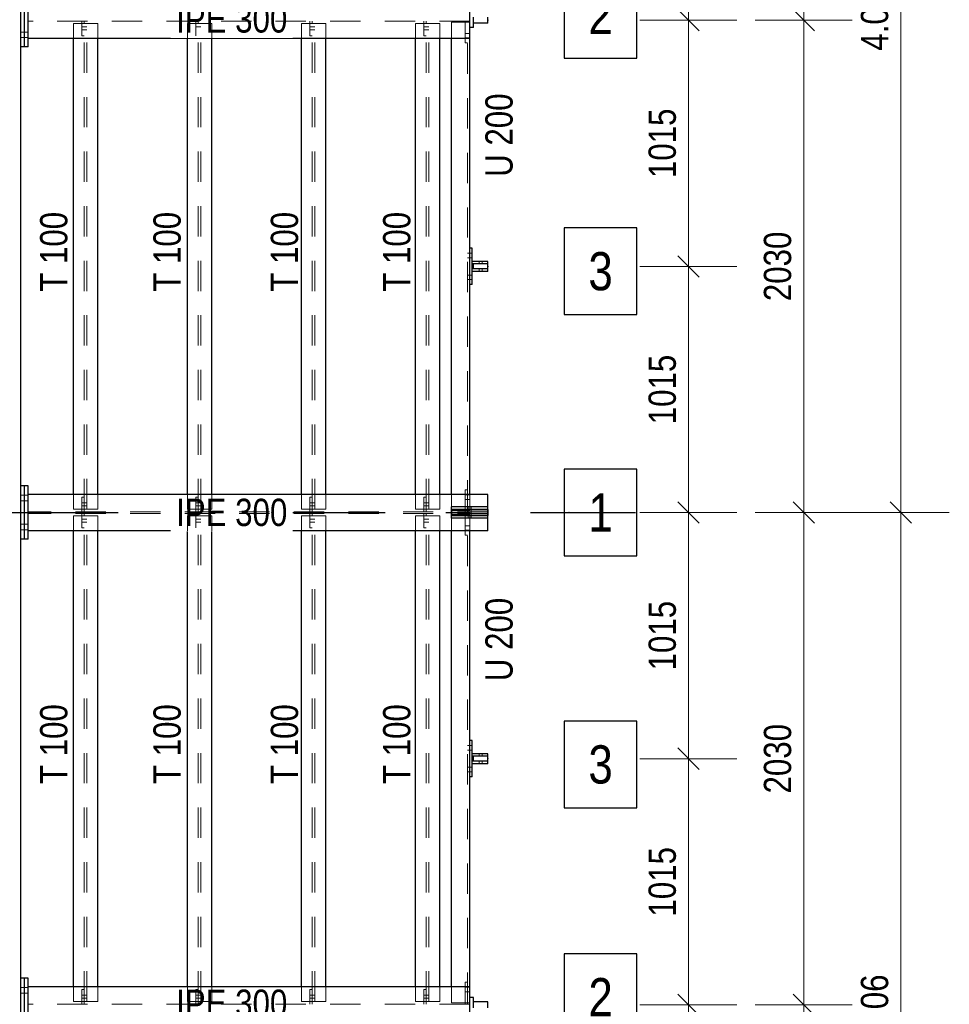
# Model space of a CAD drawing. Header units: millimetres. Extents: x -39 to 84, y 0 to 66.
# Tile 12 of 92: x -16.45 to -12.62, y 24.55 to 28.61. Entities that reach past the tile are written whole.
import ezdxf

# ---------------------------------------------------------------- set-up
doc = ezdxf.new("R2010")
doc.units = ezdxf.units.MM
doc.linetypes.add('DASHDOTX2', pattern=[2, 1, -0.5, 0, -0.5])
doc.linetypes.add('HIDDEN', pattern=[0.375, 0.25, -0.125])
for name, color, linetype, lineweight in [('2D-NovaObj-A_Wanddurchbruch', 7, 'Continuous', 20), ('Achsen', 7, 'Continuous', 20), ('Schraffuren', 7, 'Continuous', 20)]:
    doc.layers.add(name, color=color, linetype=linetype, lineweight=lineweight)
doc.styles.add('Arial Narrow', font='ARIALN.TTF')
doc.dimstyles.new('Arch_Strakon_dimstyle', dxfattribs={"dimtxt": 15.75, "dimasz": 1, "dimexe": 1.25, "dimexo": 0.0625, "dimgap": 1, "dimtad": 0, "dimdec": 5, "dimzin": 12, "dimdsep": 46, "dimtxsty": 'Arial Narrow', "dimblk": 'Arrowhead_Tick', "dimsah": 1, "dimcen": 0, "dimse1": 1, "dimse2": 1, "dimclrd": 6, "dimclrt": 2, "dimazin": 0, "dimtfac": 1, "dimtdec": 4, "dimtmove": 0, "dimatfit": 3, "dimldrblk": 'NONE', "dimfxl": 1, "dimtvp": 1, "dimtolj": 1, "dimtzin": 0, "dimlwd": 13, "dimarcsym": 2})

# ---------------------------------------------------------------- blocks, each defined once
blk = doc.blocks.new('Arrowhead_Tick')
at = {"color": 0, "linetype": 'Continuous', "lineweight": -2}
for p, q in [((0, 20), (0, -10)), ((-1, 0), (0, 0)), ((10, 0), (0, 0))]:
    blk.add_line(p, q, dxfattribs=at)
at = {"color": 2, "linetype": 'Continuous', "lineweight": 35}
blk.add_line((4.42, 4.42), (-4.42, -4.42), dxfattribs=at)
blk = doc.blocks.new('*D55')
at = {"layer": '2D-NovaObj-A_Wanddurchbruch', "color": 6, "linetype": 'Continuous', "lineweight": 13}
blk.add_line((-12.8203, 22.5259), (-12.8203, 26.5659), dxfattribs=at)
at = {"layer": 'Defpoints', "color": 0}
for p in [(-14.1874, 26.5759), (-12.8203, 26.5759), (-14.1874, 22.5159)]:
    blk.add_point(p, dxfattribs=at)
at = {"layer": '2D-NovaObj-A_Wanddurchbruch', "color": 6, "lineweight": 13, "xscale": 0.01, "yscale": 0.01, "zscale": 0.01}
for p, rotation in [((-12.8203, 26.5759), 90), ((-12.8203, 22.5159), 270)]:
    blk.add_blockref('Arrowhead_Tick', p, dxfattribs=dict(at, rotation=rotation))
at = {"layer": '2D-NovaObj-A_Wanddurchbruch', "color": 3, "lineweight": 35, "insert": (-12.9278, 24.5459), "char_height": 0.1125, "attachment_point": 5, "rotation": 90, "style": 'Arial Narrow'}
blk.add_mtext('\\A1;4.06', dxfattribs=at)
blk = doc.blocks.new('_None')
blk = doc.blocks.new('*D56')
at = {"layer": '2D-NovaObj-A_Wanddurchbruch', "color": 6, "linetype": 'Continuous', "lineweight": 13}
blk.add_line((-12.8203, 26.5859), (-12.8203, 30.6259), dxfattribs=at)
at = {"layer": 'Defpoints', "color": 0}
for p in [(-14.1874, 30.6359), (-12.8203, 30.6359), (-14.1874, 26.5759)]:
    blk.add_point(p, dxfattribs=at)
at = {"layer": '2D-NovaObj-A_Wanddurchbruch', "color": 6, "lineweight": 13, "xscale": 0.01, "yscale": 0.01, "zscale": 0.01}
for p, rotation in [((-12.8203, 30.6359), 90), ((-12.8203, 26.5759), 270)]:
    blk.add_blockref('Arrowhead_Tick', p, dxfattribs=dict(at, rotation=rotation))
at = {"layer": '2D-NovaObj-A_Wanddurchbruch', "color": 3, "lineweight": 35, "insert": (-12.9278, 28.6059), "char_height": 0.1125, "attachment_point": 5, "rotation": 90, "style": 'Arial Narrow'}
blk.add_mtext('\\A1;4.06', dxfattribs=at)
blk = doc.blocks.new('*D64')
at = {"layer": '2D-NovaObj-A_Wanddurchbruch', "color": 6, "linetype": 'Continuous', "lineweight": 13}
blk.add_line((-13.2203, 22.5259), (-13.2203, 24.5359), dxfattribs=at)
at = {"layer": 'Defpoints', "color": 0}
for p in [(-14.5974, 24.5459), (-13.2203, 24.5459), (-14.5224, 22.5159)]:
    blk.add_point(p, dxfattribs=at)
at = {"layer": '2D-NovaObj-A_Wanddurchbruch', "color": 6, "lineweight": 13, "xscale": 0.01, "yscale": 0.01, "zscale": 0.01}
for p, rotation in [((-13.2203, 24.5459), 90), ((-13.2203, 22.5159), 270)]:
    blk.add_blockref('Arrowhead_Tick', p, dxfattribs=dict(at, rotation=rotation))
at = {"layer": '2D-NovaObj-A_Wanddurchbruch', "color": 3, "lineweight": 35, "insert": (-13.3278, 23.5309), "char_height": 0.1125, "attachment_point": 5, "rotation": 90, "style": 'Arial Narrow'}
blk.add_mtext('\\A1;2030', dxfattribs=at)
blk = doc.blocks.new('*D65')
at = {"layer": '2D-NovaObj-A_Wanddurchbruch', "color": 6, "linetype": 'Continuous', "lineweight": 13}
blk.add_line((-13.2203, 24.5559), (-13.2203, 26.5659), dxfattribs=at)
at = {"layer": 'Defpoints', "color": 0}
for p in [(-14.5224, 26.5759), (-13.2203, 26.5759), (-14.5974, 24.5459)]:
    blk.add_point(p, dxfattribs=at)
at = {"layer": '2D-NovaObj-A_Wanddurchbruch', "color": 6, "lineweight": 13, "xscale": 0.01, "yscale": 0.01, "zscale": 0.01}
for p, rotation in [((-13.2203, 26.5759), 90), ((-13.2203, 24.5459), 270)]:
    blk.add_blockref('Arrowhead_Tick', p, dxfattribs=dict(at, rotation=rotation))
at = {"layer": '2D-NovaObj-A_Wanddurchbruch', "color": 3, "lineweight": 35, "insert": (-13.3278, 25.5609), "char_height": 0.1125, "attachment_point": 5, "rotation": 90, "style": 'Arial Narrow'}
blk.add_mtext('\\A1;2030', dxfattribs=at)
blk = doc.blocks.new('*D66')
at = {"layer": '2D-NovaObj-A_Wanddurchbruch', "color": 6, "linetype": 'Continuous', "lineweight": 13}
blk.add_line((-13.2203, 26.5859), (-13.2203, 28.5959), dxfattribs=at)
at = {"layer": 'Defpoints', "color": 0}
for p in [(-14.5974, 28.6059), (-13.2203, 28.6059), (-14.5224, 26.5759)]:
    blk.add_point(p, dxfattribs=at)
at = {"layer": '2D-NovaObj-A_Wanddurchbruch', "color": 6, "lineweight": 13, "xscale": 0.01, "yscale": 0.01, "zscale": 0.01}
for p, rotation in [((-13.2203, 28.6059), 90), ((-13.2203, 26.5759), 270)]:
    blk.add_blockref('Arrowhead_Tick', p, dxfattribs=dict(at, rotation=rotation))
at = {"layer": '2D-NovaObj-A_Wanddurchbruch', "color": 3, "lineweight": 35, "insert": (-13.3278, 27.5909), "char_height": 0.1125, "attachment_point": 5, "rotation": 90, "style": 'Arial Narrow'}
blk.add_mtext('\\A1;2030', dxfattribs=at)
blk = doc.blocks.new('*D67')
at = {"layer": '2D-NovaObj-A_Wanddurchbruch', "color": 6, "linetype": 'Continuous', "lineweight": 13}
blk.add_line((-13.2203, 28.6159), (-13.2203, 30.6259), dxfattribs=at)
at = {"layer": 'Defpoints', "color": 0}
for p in [(-14.5224, 30.6359), (-13.2203, 30.6359), (-14.5974, 28.6059)]:
    blk.add_point(p, dxfattribs=at)
at = {"layer": '2D-NovaObj-A_Wanddurchbruch', "color": 6, "lineweight": 13, "xscale": 0.01, "yscale": 0.01, "zscale": 0.01}
for p, rotation in [((-13.2203, 30.6359), 90), ((-13.2203, 28.6059), 270)]:
    blk.add_blockref('Arrowhead_Tick', p, dxfattribs=dict(at, rotation=rotation))
at = {"layer": '2D-NovaObj-A_Wanddurchbruch', "color": 3, "lineweight": 35, "insert": (-13.3278, 29.6209), "char_height": 0.1125, "attachment_point": 5, "rotation": 90, "style": 'Arial Narrow'}
blk.add_mtext('\\A1;2030', dxfattribs=at)
blk = doc.blocks.new('*D103')
at = {"layer": '2D-NovaObj-A_Wanddurchbruch', "color": 6, "linetype": 'Continuous', "lineweight": 13}
blk.add_line((-13.6957, 23.5409), (-13.6957, 24.5359), dxfattribs=at)
at = {"layer": 'Defpoints', "color": 0}
for p in [(-14.5224, 24.5459), (-13.6957, 24.5459), (-14.5224, 23.5309)]:
    blk.add_point(p, dxfattribs=at)
at = {"layer": '2D-NovaObj-A_Wanddurchbruch', "color": 6, "lineweight": 13, "xscale": 0.01, "yscale": 0.01, "zscale": 0.01}
for p, rotation in [((-13.6957, 24.5459), 90), ((-13.6957, 23.5309), 270)]:
    blk.add_blockref('Arrowhead_Tick', p, dxfattribs=dict(at, rotation=rotation))
at = {"layer": '2D-NovaObj-A_Wanddurchbruch', "color": 3, "lineweight": 35, "insert": (-13.8031, 24.0384), "char_height": 0.1125, "attachment_point": 5, "rotation": 90, "style": 'Arial Narrow'}
blk.add_mtext('\\A1;1015', dxfattribs=at)
blk = doc.blocks.new('*D104')
at = {"layer": '2D-NovaObj-A_Wanddurchbruch', "color": 6, "linetype": 'Continuous', "lineweight": 13}
blk.add_line((-13.6957, 24.5559), (-13.6957, 25.5509), dxfattribs=at)
at = {"layer": 'Defpoints', "color": 0}
for p in [(-14.5224, 25.5609), (-13.6957, 25.5609), (-14.5224, 24.5459)]:
    blk.add_point(p, dxfattribs=at)
at = {"layer": '2D-NovaObj-A_Wanddurchbruch', "color": 6, "lineweight": 13, "xscale": 0.01, "yscale": 0.01, "zscale": 0.01}
for p, rotation in [((-13.6957, 25.5609), 90), ((-13.6957, 24.5459), 270)]:
    blk.add_blockref('Arrowhead_Tick', p, dxfattribs=dict(at, rotation=rotation))
at = {"layer": '2D-NovaObj-A_Wanddurchbruch', "color": 3, "lineweight": 35, "insert": (-13.8031, 25.0534), "char_height": 0.1125, "attachment_point": 5, "rotation": 90, "style": 'Arial Narrow'}
blk.add_mtext('\\A1;1015', dxfattribs=at)
blk = doc.blocks.new('*D105')
at = {"layer": '2D-NovaObj-A_Wanddurchbruch', "color": 6, "linetype": 'Continuous', "lineweight": 13}
blk.add_line((-13.6957, 25.5709), (-13.6957, 26.5659), dxfattribs=at)
at = {"layer": 'Defpoints', "color": 0}
for p in [(-14.1874, 26.5759), (-13.6957, 26.5759), (-14.5224, 25.5609)]:
    blk.add_point(p, dxfattribs=at)
at = {"layer": '2D-NovaObj-A_Wanddurchbruch', "color": 6, "lineweight": 13, "xscale": 0.01, "yscale": 0.01, "zscale": 0.01}
for p, rotation in [((-13.6957, 26.5759), 90), ((-13.6957, 25.5609), 270)]:
    blk.add_blockref('Arrowhead_Tick', p, dxfattribs=dict(at, rotation=rotation))
at = {"layer": '2D-NovaObj-A_Wanddurchbruch', "color": 3, "lineweight": 35, "insert": (-13.8031, 26.0684), "char_height": 0.1125, "attachment_point": 5, "rotation": 90, "style": 'Arial Narrow'}
blk.add_mtext('\\A1;1015', dxfattribs=at)
blk = doc.blocks.new('*D106')
at = {"layer": '2D-NovaObj-A_Wanddurchbruch', "color": 6, "linetype": 'Continuous', "lineweight": 13}
blk.add_line((-13.6957, 26.5859), (-13.6957, 27.5809), dxfattribs=at)
at = {"layer": 'Defpoints', "color": 0}
for p in [(-14.5224, 27.5909), (-13.6957, 27.5909), (-14.1874, 26.5759)]:
    blk.add_point(p, dxfattribs=at)
at = {"layer": '2D-NovaObj-A_Wanddurchbruch', "color": 6, "lineweight": 13, "xscale": 0.01, "yscale": 0.01, "zscale": 0.01}
for p, rotation in [((-13.6957, 27.5909), 90), ((-13.6957, 26.5759), 270)]:
    blk.add_blockref('Arrowhead_Tick', p, dxfattribs=dict(at, rotation=rotation))
at = {"layer": '2D-NovaObj-A_Wanddurchbruch', "color": 3, "lineweight": 35, "insert": (-13.8031, 27.0834), "char_height": 0.1125, "attachment_point": 5, "rotation": 90, "style": 'Arial Narrow'}
blk.add_mtext('\\A1;1015', dxfattribs=at)
blk = doc.blocks.new('*D107')
at = {"layer": '2D-NovaObj-A_Wanddurchbruch', "color": 6, "linetype": 'Continuous', "lineweight": 13}
blk.add_line((-13.6957, 27.6009), (-13.6957, 28.5959), dxfattribs=at)
at = {"layer": 'Defpoints', "color": 0}
for p in [(-14.5224, 28.6059), (-13.6957, 28.6059), (-14.5224, 27.5909)]:
    blk.add_point(p, dxfattribs=at)
at = {"layer": '2D-NovaObj-A_Wanddurchbruch', "color": 6, "lineweight": 13, "xscale": 0.01, "yscale": 0.01, "zscale": 0.01}
for p, rotation in [((-13.6957, 28.6059), 90), ((-13.6957, 27.5909), 270)]:
    blk.add_blockref('Arrowhead_Tick', p, dxfattribs=dict(at, rotation=rotation))
at = {"layer": '2D-NovaObj-A_Wanddurchbruch', "color": 3, "lineweight": 35, "insert": (-13.8031, 28.0984), "char_height": 0.1125, "attachment_point": 5, "rotation": 90, "style": 'Arial Narrow'}
blk.add_mtext('\\A1;1015', dxfattribs=at)
blk = doc.blocks.new('*D108')
at = {"layer": '2D-NovaObj-A_Wanddurchbruch', "color": 6, "linetype": 'Continuous', "lineweight": 13}
blk.add_line((-13.6957, 28.6159), (-13.6957, 29.6109), dxfattribs=at)
at = {"layer": 'Defpoints', "color": 0}
for p in [(-14.5224, 29.6209), (-13.6957, 29.6209), (-14.5224, 28.6059)]:
    blk.add_point(p, dxfattribs=at)
at = {"layer": '2D-NovaObj-A_Wanddurchbruch', "color": 6, "lineweight": 13, "xscale": 0.01, "yscale": 0.01, "zscale": 0.01}
for p, rotation in [((-13.6957, 29.6209), 90), ((-13.6957, 28.6059), 270)]:
    blk.add_blockref('Arrowhead_Tick', p, dxfattribs=dict(at, rotation=rotation))
at = {"layer": '2D-NovaObj-A_Wanddurchbruch', "color": 3, "lineweight": 35, "insert": (-13.8031, 29.1134), "char_height": 0.1125, "attachment_point": 5, "rotation": 90, "style": 'Arial Narrow'}
blk.add_mtext('\\A1;1015', dxfattribs=at)

msp = doc.modelspace()

# ---------------------------------------------------------------- hatches: boundary and pattern name
at = {"layer": 'Schraffuren', "lineweight": 13, "true_color": 0x91ffff}
msp.add_hatch(color=131, dxfattribs=at).paths.add_polyline_path([(-14.5223713, 26.5633999), (-14.5223713, 26.5883999), (-14.6723713, 26.5883999), (-14.6723713, 26.5633999)])

# ---------------------------------------------------------------- linework, layer by layer
at = {"color": 3, "linetype": 'Continuous', "lineweight": 25}
for p, q in [((-16.4473713, 28.4958999), (-16.4473713, 28.7158999)), ((-16.4323713, 28.4958999), (-16.4323713, 28.7158999)), ((-16.4173713, 28.5308999), (-16.4173713, 28.6808999)), ((-14.5873713, 27.6013999), (-14.5873713, 27.6113999)), ((-14.5873713, 27.5703999), (-14.5873713, 27.5803999)), ((-16.4473713, 26.4658999), (-16.4473713, 26.6858999)), ((-16.4323713, 26.4658999), (-16.4323713, 26.6858999)), ((-16.4173713, 26.5008999), (-16.4173713, 26.6508999)), ((-14.5873713, 25.5713999), (-14.5873713, 25.5813999)), ((-14.5873713, 25.5403999), (-14.5873713, 25.5503999)), ((-16.4473713, 24.4358999), (-16.4473713, 24.6558999)), ((-16.4323713, 24.4358999), (-16.4323713, 24.6558999)), ((-16.4173713, 24.4708999), (-16.4173713, 24.6208999))]:
    msp.add_line(p, q, dxfattribs=at)
at = {"color": 6, "linetype": 'HIDDEN', "lineweight": 13, "ltscale": 0.5}
for p, q in [((-16.2310649, 28.5308999), (-16.2310649, 28.5923499)), ((-16.1310649, 28.5923499), (-16.2310649, 28.5923499)), ((-16.1965649, 28.5423499), (-16.1965649, 28.6023499)), ((-16.1865649, 28.5923499), (-16.1865649, 28.6023499)), ((-16.1865649, 26.5894499), (-16.1865649, 28.5923499)), ((-16.1755649, 26.5894499), (-16.1755649, 28.5923499)), ((-16.1310649, 28.5308999), (-16.1310649, 28.5923499)), ((-15.2565649, 28.5423499), (-15.2565649, 28.6023499)), ((-15.2465649, 28.5923499), (-15.2465649, 28.6023499)), ((-15.2465649, 26.5894499), (-15.2465649, 28.5923499)), ((-15.2355649, 26.5894499), (-15.2355649, 28.5923499)), ((-15.1910649, 28.5308999), (-15.1910649, 28.5923499)), ((-14.8210649, 28.5308999), (-14.8210649, 28.5923499)), ((-14.7210649, 28.5923499), (-14.8210649, 28.5923499)), ((-14.7865649, 28.5423499), (-14.7865649, 28.6023499)), ((-14.7765649, 28.5923499), (-14.7765649, 28.6023499)), ((-14.7765649, 26.5894499), (-14.7765649, 28.5923499)), ((-14.7655649, 26.5894499), (-14.7655649, 28.5923499)), ((-14.7210649, 28.5308999), (-14.7210649, 28.5923499)), ((-14.6723713, 28.5308999), (-14.6723713, 28.5973499)), ((-14.5973713, 28.5973499), (-14.6723713, 28.5973499)), ((-14.6158713, 28.5123499), (-14.6158713, 28.6023499)), ((-14.6058713, 28.5973499), (-14.6058713, 28.6023499)), ((-14.6058713, 26.5844499), (-14.6058713, 28.5973499)), ((-16.4323713, 28.5573999), (-16.4473713, 28.5573999)), ((-16.4173713, 28.5573999), (-16.4323713, 28.5573999)), ((-16.1865649, 28.5783434), (-16.1965649, 28.5783433)), ((-16.1865649, 28.5658435), (-16.1965649, 28.5658435)), ((-16.1865649, 28.5423499), (-16.1965649, 28.5423499)), ((-16.1755649, 28.5783434), (-16.1865649, 28.5783434)), ((-16.1755649, 28.5658434), (-16.1865649, 28.5658435)), ((-15.7165649, 28.5658413), (-15.7265649, 28.5658413)), ((-15.7165649, 28.5423499), (-15.7265649, 28.5423499)), ((-15.7055649, 28.5658412), (-15.7165649, 28.5658413)), ((-15.2465649, 28.5783478), (-15.2565649, 28.5783477)), ((-15.2465649, 28.5658391), (-15.2565649, 28.5658391)), ((-15.2465649, 28.5423499), (-15.2565649, 28.5423499)), ((-15.2355649, 28.5783478), (-15.2465649, 28.5783478)), ((-15.2355649, 28.565839), (-15.2465649, 28.5658391)), ((-14.7765649, 28.57835), (-14.7865649, 28.5783499)), ((-14.7765649, 28.5658369), (-14.7865649, 28.5658369)), ((-14.7765649, 28.5423499), (-14.7865649, 28.5423499)), ((-14.7655649, 28.57835), (-14.7765649, 28.57835)), ((-14.7655649, 28.5658368), (-14.7765649, 28.5658369)), ((-14.6058713, 28.5518499), (-14.6158713, 28.5518499)), ((-14.5973713, 28.5518499), (-14.6058713, 28.5518499)), ((-16.4323713, 28.5343999), (-16.4473713, 28.5343999)), ((-16.4173713, 28.5343999), (-16.4323713, 28.5343999)), ((-14.6058713, 28.5328499), (-14.6158713, 28.5328499)), ((-14.6058713, 28.5123499), (-14.6158713, 28.5123499)), ((-14.5973713, 28.5328499), (-14.6058713, 28.5328499)), ((-14.5973713, 27.6453999), (-14.6058713, 27.6453999)), ((-14.5973713, 27.6263999), (-14.6058713, 27.6263999)), ((-14.5873713, 27.6453999), (-14.5973713, 27.6453999)), ((-14.5873713, 27.6263999), (-14.5973713, 27.6263999)), ((-14.5588913, 27.6013999), (-14.5588913, 27.6113999)), ((-14.5458513, 27.6013999), (-14.5458513, 27.6113999)), ((-14.5588913, 27.5703999), (-14.5588913, 27.5803999)), ((-14.5458513, 27.5703999), (-14.5458513, 27.5803999)), ((-14.5973713, 27.5553999), (-14.6058713, 27.5553999)), ((-14.5973713, 27.5363999), (-14.6058713, 27.5363999)), ((-14.5873713, 27.5553999), (-14.5973713, 27.5553999)), ((-14.5873713, 27.5363999), (-14.5973713, 27.5363999)), ((-16.4323713, 26.6473999), (-16.4473713, 26.6473999)), ((-16.4173713, 26.6473999), (-16.4323713, 26.6473999)), ((-16.2310649, 26.5894499), (-16.2310649, 26.6508999)), ((-16.1965649, 26.5794499), (-16.1965649, 26.6394499)), ((-16.1865649, 26.6394499), (-16.1965649, 26.6394499)), ((-16.1310649, 26.5894499), (-16.1310649, 26.6508999)), ((-15.2565649, 26.5794499), (-15.2565649, 26.6394499)), ((-15.2465649, 26.6394499), (-15.2565649, 26.6394499)), ((-15.1910649, 26.5894499), (-15.1910649, 26.6508999)), ((-14.8210649, 26.5894499), (-14.8210649, 26.6508999)), ((-14.7865649, 26.5794499), (-14.7865649, 26.6394499)), ((-14.7765649, 26.6394499), (-14.7865649, 26.6394499)), ((-14.7210649, 26.5894499), (-14.7210649, 26.6508999)), ((-14.6723713, 26.5988999), (-14.6723713, 26.6508999)), ((-14.6158713, 26.5794499), (-14.6158713, 26.6694499)), ((-14.6058713, 26.6694499), (-14.6158713, 26.6694499)), ((-14.6058713, 26.6489499), (-14.6158713, 26.6489499)), ((-14.5973713, 26.6489499), (-14.6058713, 26.6489499)), ((-14.5973713, 26.5844499), (-14.5973713, 26.6508999)), ((-16.4323713, 26.6243999), (-16.4473713, 26.6243999)), ((-16.4173713, 26.6243999), (-16.4323713, 26.6243999)), ((-16.1865649, 26.6154323), (-16.1965649, 26.6154323)), ((-16.1865649, 26.6034323), (-16.1965649, 26.6034323)), ((-16.1755649, 26.6154322), (-16.1865649, 26.6154323)), ((-16.1755649, 26.6034322), (-16.1865649, 26.6034323)), ((-15.2465649, 26.6154278), (-15.2565649, 26.6154279)), ((-15.2465649, 26.6034279), (-15.2565649, 26.6034279)), ((-15.2355649, 26.6154278), (-15.2465649, 26.6154278)), ((-15.2355649, 26.6034278), (-15.2465649, 26.6034279)), ((-14.7765649, 26.6154256), (-14.7865649, 26.6154257)), ((-14.7765649, 26.6034256), (-14.7865649, 26.6034257)), ((-14.7655649, 26.6154256), (-14.7765649, 26.6154256)), ((-14.7655649, 26.6034256), (-14.7765649, 26.6034256)), ((-14.6058713, 26.6299499), (-14.6158713, 26.6299499)), ((-14.5973713, 26.6299499), (-14.6058713, 26.6299499)), ((-14.6038713, 26.5888999), (-14.6038713, 26.5988999)), ((-14.5908713, 26.5888999), (-14.5908713, 26.5988999)), ((-16.1310649, 26.5894499), (-16.2310649, 26.5894499)), ((-16.2310649, 26.5008999), (-16.2310649, 26.5623499)), ((-16.1310649, 26.5623499), (-16.2310649, 26.5623499)), ((-16.1965649, 26.5123499), (-16.1965649, 26.5723499)), ((-16.1865649, 26.5794499), (-16.1865649, 26.5894499)), ((-16.1865649, 26.5623499), (-16.1865649, 26.5723499)), ((-16.1865649, 24.5594499), (-16.1865649, 26.5623499)), ((-16.1755649, 24.5594499), (-16.1755649, 26.5623499)), ((-16.1310649, 26.5008999), (-16.1310649, 26.5623499)), ((-15.2565649, 26.5123499), (-15.2565649, 26.5723499)), ((-15.2465649, 26.5794499), (-15.2465649, 26.5894499)), ((-15.2465649, 26.5623499), (-15.2465649, 26.5723499)), ((-15.2465649, 24.5594499), (-15.2465649, 26.5623499)), ((-15.2355649, 24.5594499), (-15.2355649, 26.5623499)), ((-15.1910649, 26.5008999), (-15.1910649, 26.5623499)), ((-14.7210649, 26.5894499), (-14.8210649, 26.5894499)), ((-14.8210649, 26.5008999), (-14.8210649, 26.5623499)), ((-14.7210649, 26.5623499), (-14.8210649, 26.5623499)), ((-14.7865649, 26.5123499), (-14.7865649, 26.5723499)), ((-14.7765649, 26.5794499), (-14.7765649, 26.5894499)), ((-14.7765649, 26.5623499), (-14.7765649, 26.5723499)), ((-14.7765649, 24.5594499), (-14.7765649, 26.5623499)), ((-14.7655649, 24.5594499), (-14.7655649, 26.5623499)), ((-14.7210649, 26.5008999), (-14.7210649, 26.5623499)), ((-14.6723713, 26.5883999), (-14.6723713, 26.5888999)), ((-14.5973713, 26.5844499), (-14.6723713, 26.5844499)), ((-14.5973713, 26.5673499), (-14.6723713, 26.5673499)), ((-14.6723713, 26.5628999), (-14.6723713, 26.5633999)), ((-14.6723713, 26.5008999), (-14.6723713, 26.5528999)), ((-14.6158713, 26.4823499), (-14.6158713, 26.5723499)), ((-14.6058713, 26.5794499), (-14.6058713, 26.5844499)), ((-14.6058713, 26.5673499), (-14.6058713, 26.5723499)), ((-14.6058713, 24.5544499), (-14.6058713, 26.5673499)), ((-14.6038713, 26.5633999), (-14.6038713, 26.5883999)), ((-14.6038713, 26.5528999), (-14.6038713, 26.5628999)), ((-14.5973713, 26.5008999), (-14.5973713, 26.5673499)), ((-14.5908713, 26.5633999), (-14.5908713, 26.5883999)), ((-14.5908713, 26.5528999), (-14.5908713, 26.5628999)), ((-16.4323713, 26.5273999), (-16.4473713, 26.5273999)), ((-16.4173713, 26.5273999), (-16.4323713, 26.5273999)), ((-16.1865649, 26.5483434), (-16.1965649, 26.5483433)), ((-16.1865649, 26.5358435), (-16.1965649, 26.5358435)), ((-16.1865649, 26.5123499), (-16.1965649, 26.5123499)), ((-16.1755649, 26.5483434), (-16.1865649, 26.5483434)), ((-16.1755649, 26.5358434), (-16.1865649, 26.5358435)), ((-15.7165649, 26.5123499), (-15.7265649, 26.5123499)), ((-15.2465649, 26.5483478), (-15.2565649, 26.5483477)), ((-15.2465649, 26.5358391), (-15.2565649, 26.5358391)), ((-15.2465649, 26.5123499), (-15.2565649, 26.5123499)), ((-15.2355649, 26.5483478), (-15.2465649, 26.5483478)), ((-15.2355649, 26.535839), (-15.2465649, 26.5358391)), ((-14.7765649, 26.54835), (-14.7865649, 26.5483499)), ((-14.7765649, 26.5358369), (-14.7865649, 26.5358369)), ((-14.7765649, 26.5123499), (-14.7865649, 26.5123499)), ((-14.7655649, 26.54835), (-14.7765649, 26.54835)), ((-14.7655649, 26.5358368), (-14.7765649, 26.5358369)), ((-14.6058713, 26.5218499), (-14.6158713, 26.5218499)), ((-14.5973713, 26.5218499), (-14.6058713, 26.5218499)), ((-16.4323713, 26.5043999), (-16.4473713, 26.5043999)), ((-16.4173713, 26.5043999), (-16.4323713, 26.5043999)), ((-14.6058713, 26.5028499), (-14.6158713, 26.5028499)), ((-14.6058713, 26.4823499), (-14.6158713, 26.4823499)), ((-14.5973713, 26.5028499), (-14.6058713, 26.5028499)), ((-14.5973713, 25.6153999), (-14.6058713, 25.6153999)), ((-14.5973713, 25.5963999), (-14.6058713, 25.5963999)), ((-14.5873713, 25.6153999), (-14.5973713, 25.6153999)), ((-14.5873713, 25.5963999), (-14.5973713, 25.5963999)), ((-14.5588913, 25.5713999), (-14.5588913, 25.5813999)), ((-14.5458513, 25.5713999), (-14.5458513, 25.5813999)), ((-14.5588913, 25.5403999), (-14.5588913, 25.5503999)), ((-14.5458513, 25.5403999), (-14.5458513, 25.5503999)), ((-14.5973713, 25.5253999), (-14.6058713, 25.5253999)), ((-14.5973713, 25.5063999), (-14.6058713, 25.5063999)), ((-14.5873713, 25.5253999), (-14.5973713, 25.5253999)), ((-14.5873713, 25.5063999), (-14.5973713, 25.5063999)), ((-16.4323713, 24.6173999), (-16.4473713, 24.6173999)), ((-16.4173713, 24.6173999), (-16.4323713, 24.6173999)), ((-16.2310649, 24.5594499), (-16.2310649, 24.6208999)), ((-16.1965649, 24.5494499), (-16.1965649, 24.6094499)), ((-16.1865649, 24.6094499), (-16.1965649, 24.6094499)), ((-16.1310649, 24.5594499), (-16.1310649, 24.6208999)), ((-15.2565649, 24.5494499), (-15.2565649, 24.6094499)), ((-15.2465649, 24.6094499), (-15.2565649, 24.6094499)), ((-15.1910649, 24.5594499), (-15.1910649, 24.6208999)), ((-14.8210649, 24.5594499), (-14.8210649, 24.6208999)), ((-14.7865649, 24.5494499), (-14.7865649, 24.6094499)), ((-14.7765649, 24.6094499), (-14.7865649, 24.6094499)), ((-14.7210649, 24.5594499), (-14.7210649, 24.6208999)), ((-14.6723713, 24.5544499), (-14.6723713, 24.6208999)), ((-14.6158713, 24.5494499), (-14.6158713, 24.6394499)), ((-14.6058713, 24.6394499), (-14.6158713, 24.6394499)), ((-14.6058713, 24.6189499), (-14.6158713, 24.6189499)), ((-14.5973713, 24.6189499), (-14.6058713, 24.6189499)), ((-16.4323713, 24.5943999), (-16.4473713, 24.5943999)), ((-16.4173713, 24.5943999), (-16.4323713, 24.5943999)), ((-16.1865649, 24.5854323), (-16.1965649, 24.5854323)), ((-16.1865649, 24.5734323), (-16.1965649, 24.5734323)), ((-16.1755649, 24.5854322), (-16.1865649, 24.5854323)), ((-16.1755649, 24.5734322), (-16.1865649, 24.5734323)), ((-15.2465649, 24.5854278), (-15.2565649, 24.5854279)), ((-15.2465649, 24.5734279), (-15.2565649, 24.5734279)), ((-15.2355649, 24.5854278), (-15.2465649, 24.5854278)), ((-15.2355649, 24.5734278), (-15.2465649, 24.5734279)), ((-14.7765649, 24.5854256), (-14.7865649, 24.5854257)), ((-14.7765649, 24.5734256), (-14.7865649, 24.5734257)), ((-14.7655649, 24.5854256), (-14.7765649, 24.5854256)), ((-14.7655649, 24.5734256), (-14.7765649, 24.5734256)), ((-14.6058713, 24.5999499), (-14.6158713, 24.5999499)), ((-14.5973713, 24.5999499), (-14.6058713, 24.5999499)), ((-16.1310649, 24.5594499), (-16.2310649, 24.5594499)), ((-16.1865649, 24.5494499), (-16.1865649, 24.5594499)), ((-15.2465649, 24.5494499), (-15.2465649, 24.5594499)), ((-14.7210649, 24.5594499), (-14.8210649, 24.5594499)), ((-14.7765649, 24.5494499), (-14.7765649, 24.5594499)), ((-14.5973713, 24.5544499), (-14.6723713, 24.5544499)), ((-14.6058713, 24.5494499), (-14.6058713, 24.5544499))]:
    msp.add_line(p, q, dxfattribs=at)
at = {"color": 2, "linetype": 'Continuous', "lineweight": 35}
for p, q in [((-14.6723713, 26.5633999), (-14.6723713, 26.5883999)), ((-14.5223713, 26.5883999), (-14.6723713, 26.5883999)), ((-14.5223713, 26.5633999), (-14.6723713, 26.5633999)), ((-14.5223713, 26.5633999), (-14.5223713, 26.5883999))]:
    msp.add_line(p, q, dxfattribs=at)
at = {"color": 9, "linetype": 'Continuous', "lineweight": 0}
msp.add_circle((-14.1874184, 26.5758999), 0.00111, dxfattribs=at)
at = {"layer": '2D-NovaObj-A_Wanddurchbruch', "color": 9, "linetype": 'Continuous', "lineweight": 0}
for centre in [(-14.5973713, 28.6058999), (-14.5223713, 28.6058999), (-14.5223713, 27.5908999), (-14.5223713, 26.5758999), (-14.5223713, 25.5608999)]:
    msp.add_circle(centre, 0.00111, dxfattribs=at)
at = {"layer": 'Achsen', "color": 3, "linetype": 'Continuous', "lineweight": 25}
for p, q in [((-14.2079763, 28.8064281), (-14.2079763, 28.4489281)), ((-13.9087513, 28.4489281), (-13.9087513, 28.8064281)), ((-14.5973713, 28.5308999), (-14.5973713, 28.6808999)), ((-14.5823713, 28.5933999), (-14.5823713, 28.6183999)), ((-14.5823713, 28.5758999), (-14.5823713, 28.5933999)), ((-14.5223713, 28.5933999), (-14.5823713, 28.5933999)), ((-14.5223713, 28.5933999), (-14.5223713, 28.6183999)), ((-14.5823713, 28.5758904), (-14.5973713, 28.5758904)), ((-16.4173713, 28.4958999), (-16.4173713, 28.5308999)), ((-14.5973713, 28.5308999), (-16.4173713, 28.5308999)), ((-16.2310649, 26.6508999), (-16.2310649, 28.5308999)), ((-16.1310649, 26.6508999), (-16.1310649, 28.5308999)), ((-15.1910649, 26.6508999), (-15.1910649, 28.5308999)), ((-14.8210649, 26.6508999), (-14.8210649, 28.5308999)), ((-14.7210649, 26.6508999), (-14.7210649, 28.5308999)), ((-14.6723713, 26.6508999), (-14.6723713, 28.5308999)), ((-14.5973713, 27.6658999), (-14.5973713, 28.5308999)), ((-16.4473713, 26.6858999), (-16.4473713, 28.4958999)), ((-16.4323713, 28.4958999), (-16.4473713, 28.4958999)), ((-16.4173713, 28.4958999), (-16.4323713, 28.4958999)), ((-14.2079763, 28.4489281), (-13.9087513, 28.4489281)), ((-13.9087513, 27.7499174), (-14.2079763, 27.7499174)), ((-14.2079763, 27.7499174), (-14.2079763, 27.3924174)), ((-13.9087513, 27.3924174), (-13.9087513, 27.7499174)), ((-14.5973713, 27.5158999), (-14.5973713, 27.6658999)), ((-14.5873713, 27.6658999), (-14.5973713, 27.6658999)), ((-14.5873713, 27.6113999), (-14.5873713, 27.6658999)), ((-14.5223713, 27.6113999), (-14.5873713, 27.6113999)), ((-14.5223713, 27.6013999), (-14.5223713, 27.6113999)), ((-14.5873713, 27.5803999), (-14.5873713, 27.6013999)), ((-14.5223713, 27.6013999), (-14.5873713, 27.6013999)), ((-14.5223713, 27.5803999), (-14.5873713, 27.5803999)), ((-14.5873713, 27.5158999), (-14.5873713, 27.5703999)), ((-14.5223713, 27.5703999), (-14.5873713, 27.5703999)), ((-14.5823713, 27.5808999), (-14.5823713, 27.6008999)), ((-14.5223713, 27.6008999), (-14.5823713, 27.6008999)), ((-14.5223713, 27.5808999), (-14.5823713, 27.5808999)), ((-14.5223713, 27.5808999), (-14.5223713, 27.6008999)), ((-14.5223713, 27.5703999), (-14.5223713, 27.5803999)), ((-14.5973713, 26.6508999), (-14.5973713, 27.5158999)), ((-14.5873713, 27.5158999), (-14.5973713, 27.5158999)), ((-14.2079763, 27.3924174), (-13.9087513, 27.3924174)), ((-13.9087513, 26.7550364), (-14.2079763, 26.7550364)), ((-14.2079763, 26.7550364), (-14.2079763, 26.3975364)), ((-13.9087513, 26.3975364), (-13.9087513, 26.7550364)), ((-16.4323713, 26.6858999), (-16.4473713, 26.6858999)), ((-16.4173713, 26.6858999), (-16.4323713, 26.6858999)), ((-16.4173713, 26.6508999), (-16.4173713, 26.6858999)), ((-14.5223713, 26.5988999), (-14.5223713, 26.6508999)), ((-14.6723713, 26.5888999), (-14.6723713, 26.5988999)), ((-14.5223713, 26.5988999), (-14.6723713, 26.5988999)), ((-14.5223713, 26.5888999), (-14.5223713, 26.5988999)), ((-14.5223713, 26.5888999), (-14.6723713, 26.5888999)), ((-14.6723713, 26.5528999), (-14.6723713, 26.5628999)), ((-14.5223713, 26.5628999), (-14.6723713, 26.5628999)), ((-14.5223713, 26.5528999), (-14.6723713, 26.5528999)), ((-14.5223713, 26.5883999), (-14.5223713, 26.5888999)), ((-14.5223713, 26.5628999), (-14.5223713, 26.5633999)), ((-14.5223713, 26.5528999), (-14.5223713, 26.5628999)), ((-14.5223713, 26.5008999), (-14.5223713, 26.5528999)), ((-16.4173713, 26.4658999), (-16.4173713, 26.5008999)), ((-14.5223713, 26.5008999), (-16.4173713, 26.5008999)), ((-16.2310649, 24.6208999), (-16.2310649, 26.5008999)), ((-16.1310649, 24.6208999), (-16.1310649, 26.5008999)), ((-15.1910649, 24.6208999), (-15.1910649, 26.5008999)), ((-14.8210649, 24.6208999), (-14.8210649, 26.5008999)), ((-14.7210649, 24.6208999), (-14.7210649, 26.5008999)), ((-14.6723713, 24.6208999), (-14.6723713, 26.5008999)), ((-14.5973713, 25.6358999), (-14.5973713, 26.5008999)), ((-16.4473713, 24.6558999), (-16.4473713, 26.4658999)), ((-16.4323713, 26.4658999), (-16.4473713, 26.4658999)), ((-16.4173713, 26.4658999), (-16.4323713, 26.4658999)), ((-14.2079763, 26.3975364), (-13.9087513, 26.3975364)), ((-13.9087513, 25.7161342), (-14.2079763, 25.7161342)), ((-14.2079763, 25.7161342), (-14.2079763, 25.3586342)), ((-13.9087513, 25.3586342), (-13.9087513, 25.7161342)), ((-14.5973713, 25.4858999), (-14.5973713, 25.6358999)), ((-14.5873713, 25.6358999), (-14.5973713, 25.6358999)), ((-14.5873713, 25.5813999), (-14.5873713, 25.6358999)), ((-14.5223713, 25.5813999), (-14.5873713, 25.5813999)), ((-14.5223713, 25.5713999), (-14.5223713, 25.5813999)), ((-14.5873713, 25.5503999), (-14.5873713, 25.5713999)), ((-14.5223713, 25.5713999), (-14.5873713, 25.5713999)), ((-14.5223713, 25.5503999), (-14.5873713, 25.5503999)), ((-14.5873713, 25.4858999), (-14.5873713, 25.5403999)), ((-14.5223713, 25.5403999), (-14.5873713, 25.5403999)), ((-14.5823713, 25.5508999), (-14.5823713, 25.5708999)), ((-14.5223713, 25.5708999), (-14.5823713, 25.5708999)), ((-14.5223713, 25.5508999), (-14.5823713, 25.5508999)), ((-14.5223713, 25.5508999), (-14.5223713, 25.5708999)), ((-14.5223713, 25.5403999), (-14.5223713, 25.5503999)), ((-14.5973713, 24.6208999), (-14.5973713, 25.4858999)), ((-14.5873713, 25.4858999), (-14.5973713, 25.4858999)), ((-14.2079763, 25.3586342), (-13.9087513, 25.3586342)), ((-13.9087513, 24.7564703), (-14.2079763, 24.7564703)), ((-14.2079763, 24.7564703), (-14.2079763, 24.3989703)), ((-13.9087513, 24.3989703), (-13.9087513, 24.7564703)), ((-16.4323713, 24.6558999), (-16.4473713, 24.6558999)), ((-16.4173713, 24.6558999), (-16.4323713, 24.6558999)), ((-16.4173713, 24.6208999), (-16.4173713, 24.6558999)), ((-14.5973713, 24.4708999), (-14.5973713, 24.6208999)), ((-14.5823713, 24.5758999), (-14.5973713, 24.5758999)), ((-14.5823713, 24.5583999), (-14.5823713, 24.5758999)), ((-14.5823713, 24.5333999), (-14.5823713, 24.5583999)), ((-14.5223713, 24.5583999), (-14.5823713, 24.5583999)), ((-14.5223713, 24.5333999), (-14.5223713, 24.5583999))]:
    msp.add_line(p, q, dxfattribs=at)
at = {"layer": 'Achsen', "color": 3, "linetype": 'DASHDOTX2', "lineweight": 25, "ltscale": 0.5}
msp.add_line((-25.3461834, 26.5758917), (-13.9133285, 26.5758917), dxfattribs=at)

# ---------------------------------------------------------------- texts
at = {"color": 3, "lineweight": 25, "style": 'Arial Narrow'}
for s, p in [('U 200', (-14.4204155, 27.9602694)), ('T 100', (-16.255939, 27.4862036)), ('T 100', (-15.7888895, 27.4862036)), ('T 100', (-15.3048563, 27.4862036)), ('T 100', (-14.8420527, 27.4862036)), ('U 200', (-14.4204155, 25.8805913)), ('T 100', (-16.255939, 25.4562036)), ('T 100', (-15.7888895, 25.4562036)), ('T 100', (-15.3048563, 25.4562036)), ('T 100', (-14.8420527, 25.4562036))]:
    msp.add_text(s, height=0.1125, rotation=90, dxfattribs=at).set_placement(p)
at = {"color": 3, "lineweight": 25, "char_height": 0.1125, "attachment_point": 7, "line_spacing_factor": 0.9, "style": 'Arial Narrow', "bg_fill": 3, "box_fill_scale": 1.2, "bg_fill_color": 256, "bg_fill_true_color": 13158600, "bg_fill_transparency": 0}
for insert in [(-15.8078153, 28.5534873), (-15.8078153, 24.4946493)]:
    msp.add_mtext('IPE 300', dxfattribs=dict(at, insert=insert))
at = {"layer": 'Achsen', "color": 2, "lineweight": 35, "style": 'Arial Narrow'}
for s, p in [('2', (-14.1079763, 28.5489281)), ('3', (-14.1079763, 27.4924174)), ('1', (-14.1079763, 26.4975364)), ('3', (-14.1079763, 25.4586342)), ('2', (-14.1079763, 24.4989703))]:
    msp.add_text(s, height=0.1575, dxfattribs=at).set_placement(p)

# ---------------------------------------------------------------- dimensions: what is measured, and where the dimension line sits
at = {"layer": '2D-NovaObj-A_Wanddurchbruch', "lineweight": 35}
for base, p1, p2, text, picture, middle in [((-13.2203456, 30.6358999), (-14.5973713, 28.6058999), (-14.5223713, 30.6358999), '2030', '*D67', (-13.2203456, 29.6208999)), ((-12.8203456, 30.6358999), (-14.1874184, 26.5758999), (-14.1874184, 30.6358999), '4.06', '*D56', (-12.8203456, 28.6058999)), ((-13.6957013, 29.6208999), (-14.5223713, 28.6058999), (-14.5223713, 29.6208999), '1015', '*D108', (-13.6957013, 29.1133999)), ((-13.2203456, 28.6058999), (-14.5223713, 26.5758999), (-14.5973713, 28.6058999), '2030', '*D66', (-13.2203456, 27.5908999)), ((-13.6957013, 28.6058999), (-14.5223713, 27.5908999), (-14.5223713, 28.6058999), '1015', '*D107', (-13.6957013, 28.0983999)), ((-13.6957013, 27.5908999), (-14.1874184, 26.5758999), (-14.5223713, 27.5908999), '1015', '*D106', (-13.6957013, 27.0833999)), ((-13.2203456, 26.5758999), (-14.5973713, 24.5458999), (-14.5223713, 26.5758999), '2030', '*D65', (-13.2203456, 25.5608999)), ((-13.6957013, 26.5758999), (-14.5223713, 25.5608999), (-14.1874184, 26.5758999), '1015', '*D105', (-13.6957013, 26.0683999)), ((-12.8203456, 26.5758999), (-14.1874184, 22.5158999), (-14.1874184, 26.5758999), '4.06', '*D55', (-12.8203456, 24.5458999)), ((-13.6957013, 25.5608999), (-14.5223713, 24.5458999), (-14.5223713, 25.5608999), '1015', '*D104', (-13.6957013, 25.0533999)), ((-13.2203456, 24.5458999), (-14.5223713, 22.5158999), (-14.5973713, 24.5458999), '2030', '*D64', (-13.2203456, 23.5308999)), ((-13.6957013, 24.5458999), (-14.5223713, 23.5308999), (-14.5223713, 24.5458999), '1015', '*D103', (-13.6957013, 24.0383999))]:
    dim = msp.add_linear_dim(base=base, p1=p1, p2=p2, angle=90, text=text, dimstyle='Arch_Strakon_dimstyle', override={"dimscale": 0.01, "dimtxt": 11.25, "dimasz": 1, "dimgap": 5, "dimtad": 1, "dimjust": 0, "dimtih": 0, "dimtoh": 0, "dimdec": 6, "dimdsep": 46, "dimtxsty": 'Arial Narrow', "dimclrd": 6, "dimclrt": 3, "dimtix": 1, "dimtofl": 255, "dimtmove": 0, "dimatfit": 2, "dimfxl": 0, "dimfxlon": 0, "dimtvp": 44.444444, "dimlwd": 13}, dxfattribs=at)
    dim.commit()
    dim.dimension.update_dxf_attribs({"geometry": picture, "text_midpoint": middle, "dimtype": 160})

# ---------------------------------------------------------------- next in the draw order: linework, layer by layer
at = {"color": 6, "linetype": 'HIDDEN', "lineweight": 13, "ltscale": 0.5}
for p, q in [((-14.5973713, 28.6023499), (-16.4173713, 28.6023499)), ((-15.7610649, 28.5308999), (-15.7610649, 28.5923499)), ((-15.6610649, 28.5923499), (-15.7610649, 28.5923499)), ((-15.7265649, 28.5423499), (-15.7265649, 28.6023499)), ((-15.7165649, 28.5923499), (-15.7165649, 28.6023499)), ((-15.6610649, 28.5308999), (-15.6610649, 28.5923499)), ((-15.2910649, 28.5308999), (-15.2910649, 28.5923499)), ((-15.1910649, 28.5923499), (-15.2910649, 28.5923499)), ((-15.7165649, 28.5783456), (-15.7265649, 28.5783455)), ((-15.7055649, 28.5783456), (-15.7165649, 28.5783456)), ((-15.7610649, 24.5594499), (-15.7610649, 24.6208999)), ((-15.7265649, 24.5494499), (-15.7265649, 24.6094499)), ((-15.7165649, 24.6094499), (-15.7265649, 24.6094499)), ((-15.6610649, 24.5594499), (-15.6610649, 24.6208999)), ((-15.2910649, 24.5594499), (-15.2910649, 24.6208999)), ((-15.7165649, 24.5854301), (-15.7265649, 24.5854301)), ((-15.7165649, 24.5734301), (-15.7265649, 24.5734301)), ((-15.7055649, 24.58543), (-15.7165649, 24.5854301)), ((-15.7055649, 24.57343), (-15.7165649, 24.5734301)), ((-14.5973713, 24.5494499), (-16.4173713, 24.5494499)), ((-15.6610649, 24.5594499), (-15.7610649, 24.5594499)), ((-15.7165649, 24.5494499), (-15.7165649, 24.5594499)), ((-15.1910649, 24.5594499), (-15.2910649, 24.5594499))]:
    msp.add_line(p, q, dxfattribs=at)
at = {"layer": 'Achsen', "color": 3, "linetype": 'Continuous', "lineweight": 25}
for p, q in [((-15.7610649, 24.6208999), (-15.7610649, 26.5008999)), ((-15.6610649, 24.6208999), (-15.6610649, 26.5008999)), ((-15.2910649, 24.6208999), (-15.2910649, 26.5008999)), ((-14.5973713, 24.6208999), (-16.4173713, 24.6208999))]:
    msp.add_line(p, q, dxfattribs=at)

# ---------------------------------------------------------------- next in the draw order: texts
at = {"color": 3, "lineweight": 25, "insert": (-15.8078153, 26.518842), "char_height": 0.1125, "attachment_point": 7, "line_spacing_factor": 0.9, "style": 'Arial Narrow', "bg_fill": 3, "box_fill_scale": 1.2, "bg_fill_color": 256, "bg_fill_true_color": 13158600, "bg_fill_transparency": 0}
msp.add_mtext('IPE 300', dxfattribs=at)

# ---------------------------------------------------------------- next in the draw order: linework, layer by layer
at = {"color": 6, "linetype": 'HIDDEN', "lineweight": 13, "ltscale": 0.5}
for p, q in [((-15.7165649, 26.5894499), (-15.7165649, 28.5923499)), ((-15.7055649, 26.5894499), (-15.7055649, 28.5923499)), ((-15.7610649, 26.5894499), (-15.7610649, 26.6508999)), ((-15.7265649, 26.5794499), (-15.7265649, 26.6394499)), ((-15.7165649, 26.6394499), (-15.7265649, 26.6394499)), ((-15.6610649, 26.5894499), (-15.6610649, 26.6508999)), ((-15.2910649, 26.5894499), (-15.2910649, 26.6508999)), ((-15.7165649, 26.6154301), (-15.7265649, 26.6154301)), ((-15.7165649, 26.6034301), (-15.7265649, 26.6034301)), ((-15.7055649, 26.61543), (-15.7165649, 26.6154301)), ((-15.7055649, 26.60343), (-15.7165649, 26.6034301)), ((-14.5223713, 26.5794499), (-16.4173713, 26.5794499)), ((-14.5223713, 26.5723499), (-16.4173713, 26.5723499)), ((-15.6610649, 26.5894499), (-15.7610649, 26.5894499)), ((-15.7610649, 26.5008999), (-15.7610649, 26.5623499)), ((-15.6610649, 26.5623499), (-15.7610649, 26.5623499)), ((-15.7265649, 26.5123499), (-15.7265649, 26.5723499)), ((-15.7165649, 26.5794499), (-15.7165649, 26.5894499)), ((-15.7165649, 26.5623499), (-15.7165649, 26.5723499)), ((-15.7165649, 24.5594499), (-15.7165649, 26.5623499)), ((-15.7055649, 24.5594499), (-15.7055649, 26.5623499)), ((-15.6610649, 26.5008999), (-15.6610649, 26.5623499)), ((-15.1910649, 26.5894499), (-15.2910649, 26.5894499)), ((-15.2910649, 26.5008999), (-15.2910649, 26.5623499)), ((-15.1910649, 26.5623499), (-15.2910649, 26.5623499)), ((-15.7165649, 26.5483456), (-15.7265649, 26.5483455)), ((-15.7165649, 26.5358413), (-15.7265649, 26.5358413)), ((-15.7055649, 26.5483456), (-15.7165649, 26.5483456)), ((-15.7055649, 26.5358412), (-15.7165649, 26.5358413))]:
    msp.add_line(p, q, dxfattribs=at)
at = {"layer": 'Achsen', "color": 3, "linetype": 'Continuous', "lineweight": 25}
for p, q in [((-15.7610649, 26.6508999), (-15.7610649, 28.5308999)), ((-15.6610649, 26.6508999), (-15.6610649, 28.5308999)), ((-15.2910649, 26.6508999), (-15.2910649, 28.5308999)), ((-14.5223713, 26.6508999), (-16.4173713, 26.6508999))]:
    msp.add_line(p, q, dxfattribs=at)

doc.saveas('drawing.dxf')
